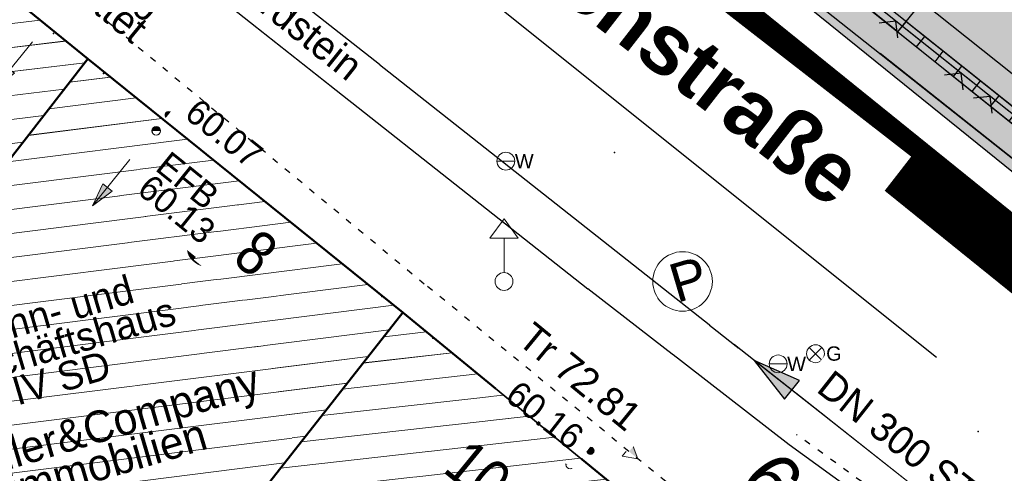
# Model space of a CAD drawing. Header units: millimetres. Extents: x 32365810 to 32368499, y 5620272 to 5622478.
# Tile 116 of 249: x 32366653.33 to 32366668.85, y 5620663.58 to 5620670.73. Entities that reach past the tile are written whole.
import ezdxf

# ---------------------------------------------------------------- set-up
doc = ezdxf.new("R2010")
doc.units = ezdxf.units.MM
for name, pattern in [('1000.100', [0]), ('1000.104', [0.225, 0.075, -0.15]), ('1000.110', [0]), ('1000.196', [0.225, 0.075, -0.15]), ('1000.210', [0]), ('1000.300', [0]), ('1600.1047', [0]), ('1600.2028', [0]), ('1600.2505', [0]), ('1600.25101', [0]), ('GELTUNGSBEREICH', [8.5, 7, -1.5])]:
    doc.linetypes.add(name, pattern=pattern)
doc.layers.get('0').update_dxf_attribs({"color": 1, "linetype": 'CONTINUOUS'})
for name, color, linetype in [('_K_Fahrbahnmarkierung', 251, 'CONTINUOUS'), ('_K_Gebäude', 251, 'CONTINUOUS'), ('_K_Höhen_ gemessen (NHN)', 251, 'CONTINUOUS'), ('_K_Lagebezeichnungen', 251, 'CONTINUOUS'), ('_K_Siedlungsflächen - Bauwerke u. Einrichtungen', 251, 'CONTINUOUS'), ('_K_Topographie_ örtl. Aufnahme', 251, 'CONTINUOUS'), ('GELTUNGSBEREICH_B', 7, 'CONTINUOUS'), ('UMGR_GELTUNGSBEREICH', 7, 'CONTINUOUS'), ('UMGR_STRASSENVERKEHRSFLÄCHE', 7, 'CONTINUOUS')]:
    doc.layers.add(name, color=color, linetype=linetype)
doc.layers.add('_K_Flurstücke_Grenzpunkte', color=251, linetype='CONTINUOUS', lineweight=50)
for name, color, linetype, transparency in [('Beschriftung Gebäude', 7, 'CONTINUOUS', 0.75), ('Beschriftung Kanalbestand (AMT 66)', 7, 'CONTINUOUS', 0.75), ('Beschriftung Topographie', 7, 'CONTINUOUS', 0.75), ('EFB-_ Dachhöhen Bestandsgebäude (NHN)', 7, 'CONTINUOUS', 0.75), ('Fahrbahnmarkierung', 7, 'CONTINUOUS', 0.75), ('Flurstücke_Grenzpunkte', 11, 'CONTINUOUS', 0.75), ('Gasleitung', 7, 'CONTINUOUS', 0.75), ('Gebäude', 31, 'CONTINUOUS', 0.75), ('Höhen_ gemessen (NHN)', 7, 'CONTINUOUS', 0.75), ('Lagebezeichnungen', 12, 'CONTINUOUS', 0.75), ('Leitungen Kanalbestand (AMT 66)', 7, 'CONTINUOUS', 0.75), ('Symbole Topographie', 7, 'CONTINUOUS', 0.75), ('Topgraphie_ weitere örtliche Aufnahme', 7, 'CONTINUOUS', 0.75), ('Topographie_ örtl. Aufnahme', 7, 'CONTINUOUS', 0.75), ('Wasserleitung', 7, 'CONTINUOUS', 0.75)]:
    doc.layers.add(name, color=color, linetype=linetype, transparency=transparency)
doc.layers.add('STRASSENVERKEHRSFLÄCHE_FA', color=7, linetype='CONTINUOUS', true_color=0xfff5bf)
doc.styles.add('Arial', font='arial.ttf')
doc.styles.add('Beschriftung schwarz_ Stift 0.25', font='GOTHIC.TTF')
doc.styles.add('Beschriftung Topographie_ blau', font='GOTHIC.TTF')
doc.styles.add('Dachhöhe NHN_ Bestand_ gemessen', font='GOTHIC.TTF')
doc.styles.add('Dachhöhe NHN_ Bestand_ gemessen_ schwarz', font='GOTHIC.TTF')
doc.styles.add('Hausnummern NRW', font='arial.ttf', dxfattribs={"width": 0.85})
doc.styles.add('Höhe NHN_ gemessen_ blau', font='GOTHIC.TTF')
doc.styles.add('Höhe NHN_ gemessen_ schwarz', font='GOTHIC.TTF')
doc.styles.add('Kanal Mischwasser_ Beschriftung allgemein_ dünn_ lila', font='GOTHIC.TTF')
doc.styles.add('Name - Bauwerken u. Einrichtungen - F 10', font='arialbd.ttf')

# ---------------------------------------------------------------- blocks, each defined once
blk = doc.blocks.new('*X1421')
at = {"color": 142, "linetype": '1000.100', "lineweight": 25, "true_color": 0x0087cd}
for p, q in [((32366167.345519, 5622028.279409), (32366167.474472, 5622028.440975)), ((32366167.637496, 5622028.045015), (32366167.76717, 5622028.207483)), ((32366167.929474, 5622027.810621), (32366168.059868, 5622027.973991)), ((32366168.221452, 5622027.576226), (32366168.352564, 5622027.740498)), ((32366168.51343, 5622027.341832), (32366168.645262, 5622027.507005)), ((32366168.805408, 5622027.107438), (32366168.937959, 5622027.273513)), ((32366169.097385, 5622026.873043), (32366169.230657, 5622027.040021)), ((32366169.389362, 5622026.638649), (32366169.523354, 5622026.806527)), ((32366169.68134, 5622026.404255), (32366169.816051, 5622026.573035)), ((32366169.973318, 5622026.16986), (32366170.108749, 5622026.339543)), ((32366170.265296, 5622025.935466), (32366170.401447, 5622026.10605)), ((32366170.557274, 5622025.701071), (32366170.694144, 5622025.872557)), ((32366170.849255, 5622025.466674), (32366170.987278, 5622025.638716)), ((32366171.141231, 5622025.23228), (32366171.279977, 5622025.405222)), ((32366171.433208, 5622024.997886), (32366171.572675, 5622025.171729)), ((32366171.725185, 5622024.763492), (32366171.865373, 5622024.938235)), ((32366172.017162, 5622024.529098), (32366172.158072, 5622024.704741)), ((32366172.309138, 5622024.294705), (32366172.450771, 5622024.471247)), ((32366172.601115, 5622024.060311), (32366172.74347, 5622024.237753)), ((32366172.893093, 5622023.825917), (32366173.036168, 5622024.00426)), ((32366173.185069, 5622023.591523), (32366173.328867, 5622023.770766)), ((32366173.477046, 5622023.357129), (32366173.621566, 5622023.537272)), ((32366173.769023, 5622023.122735), (32366173.914265, 5622023.303778)), ((32366174.060999, 5622022.888341), (32366174.206964, 5622023.070284)), ((32366174.352976, 5622022.653947), (32366174.499662, 5622022.836789)), ((32366174.644953, 5622022.419552), (32366174.792362, 5622022.603294)), ((32366174.936931, 5622022.185159), (32366175.085061, 5622022.3698)), ((32366175.228907, 5622021.950765), (32366175.37776, 5622022.136306)), ((32366175.520489, 5622021.716687), (32366175.698282, 5622021.880617))]:
    blk.add_line(p, q, dxfattribs=at)
blk = doc.blocks.new('Senkrechter Strich')
at = {"color": 0, "lineweight": -2}
blk.add_line((0, 0.5), (0, -0.5), dxfattribs=at)
blk = doc.blocks.new('S1000.97')
at = {"color": 0, "lineweight": -2}
for p, q in [((-0.5, 0.5), (0, 0)), ((0, 0), (0.5, 0.5))]:
    blk.add_line(p, q, dxfattribs=at)
blk = doc.blocks.new('S1000.360')
at = {"lineweight": -2}
blk.add_hatch(color=0, dxfattribs=at).paths.add_polyline_path([(0, 0.25), (0.05, 0.05), (-0.05, 0.05)], flags=0)
at = {"color": 0, "lineweight": -2}
for p, q in [((-0.05, 0.05), (0, 0.25)), ((0, 0.25), (0.05, 0.05)), ((0, 0.25), (0, -0.25)), ((0.05, 0.05), (-0.05, 0.05))]:
    blk.add_line(p, q, dxfattribs=at)
blk = doc.blocks.new('S1000.319')
at = {"color": 0, "lineweight": -2}
blk.add_circle((0, 0), 0.5, dxfattribs=at)
at = {"color": 0, "lineweight": -2, "insert": (-0.19717, -0.320478), "char_height": 0.65, "attachment_point": 7, "line_spacing_factor": 0.69, "style": 'Arial'}
blk.add_mtext('P', dxfattribs=at)
blk = doc.blocks.new('S1000.549', base_point=(-0.2, 0))
at = {"color": 0, "lineweight": -2}
blk.add_line((-0.45, 0), (0.05, 0), dxfattribs=at)
blk.add_circle((-0.2, 0), 0.25, dxfattribs=at)
at = {"color": 0, "lineweight": -2, "insert": (0.05246, -0.199999), "char_height": 0.4, "attachment_point": 7, "line_spacing_factor": 0.69, "style": 'Arial'}
blk.add_mtext('W', dxfattribs=at)
blk = doc.blocks.new('S1000.550', base_point=(-0.2, 0))
at = {"color": 0, "lineweight": -2}
for p, q in [((-0.376777, 0.176777), (-0.023224, -0.176777)), ((-0.376777, -0.176777), (-0.023224, 0.176777))]:
    blk.add_line(p, q, dxfattribs=at)
blk.add_circle((-0.2, 0), 0.25, dxfattribs=at)
at = {"color": 0, "lineweight": -2, "insert": (0.09684, -0.2), "char_height": 0.4, "attachment_point": 7, "line_spacing_factor": 0.69, "style": 'Arial'}
blk.add_mtext('G', dxfattribs=at)
blk = doc.blocks.new('S1000.460', base_point=(0, -0.375))
at = {"color": 0, "lineweight": -2}
for p, q in [((-0.2, 0.23), (0, 0.5)), ((0, 0.5), (0.2, 0.23)), ((0.2, 0.23), (-0.2, 0.23)), ((0, -0.25), (0, 0.23))]:
    blk.add_line(p, q, dxfattribs=at)
blk.add_circle((0, -0.375), 0.125, dxfattribs=at)
blk = doc.blocks.new('S1000.114', base_point=(0, 0.366025))
at = {"lineweight": -2}
blk.add_hatch(color=0, dxfattribs=at).paths.add_polyline_path([(-0.5, -0.5), (0, 0.366026), (0, -0.5)], flags=0)
at = {"color": 0, "lineweight": -2}
for p, q in [((0, 0.366026), (-0.5, -0.5)), ((0.5, -0.5), (0, 0.366026)), ((-0.5, -0.5), (0, -0.5)), ((0, -0.5), (0.5, -0.5))]:
    blk.add_line(p, q, dxfattribs=at)
blk = doc.blocks.new('S1000.15')
at = {"color": 0, "lineweight": -2}
for p, q in [((-0.5, 0.05), (-0.485, 0.1)), ((0.495, 0.05), (-0.5, 0.05)), ((-0.5, -0.05), (-0.5, 0)), ((-0.5, 0), (0.5, 0)), ((-0.485, 0.1), (0.49, 0.1)), ((-0.475, 0.15), (-0.455, 0.2)), ((0.475, 0.15), (-0.475, 0.15)), ((-0.455, 0.2), (0.455, 0.2)), ((-0.43, 0.25), (-0.4, 0.3)), ((0.43, 0.25), (-0.43, 0.25)), ((-0.4, 0.3), (0.395, 0.3)), ((-0.355, 0.35), (-0.295, 0.4)), ((0.36, 0.35), (-0.355, 0.35)), ((-0.295, 0.4), (0.3, 0.4)), ((0.22, 0.45), (-0.215, 0.45)), ((0.3, 0.4), (0.22, 0.45)), ((0.395, 0.3), (0.36, 0.35)), ((0.455, 0.2), (0.43, 0.25)), ((0.49, 0.1), (0.475, 0.15)), ((0.5, 0), (0.495, 0.05)), ((0.495, -0.05), (-0.5, -0.05)), ((-0.475, -0.15), (-0.49, -0.1)), ((-0.49, -0.1), (0.485, -0.1)), ((0.475, -0.15), (-0.475, -0.15)), ((-0.43, -0.25), (-0.455, -0.2)), ((-0.455, -0.2), (0.46, -0.2)), ((0.425, -0.25), (-0.43, -0.25)), ((-0.355, -0.35), (-0.4, -0.3)), ((-0.4, -0.3), (0.395, -0.3)), ((0.345, -0.35), (-0.355, -0.35)), ((-0.205, -0.45), (-0.29, -0.4)), ((-0.29, -0.4), (0.285, -0.4)), ((0.2, -0.45), (-0.205, -0.45)), ((0.285, -0.4), (0.345, -0.35)), ((0.395, -0.3), (0.425, -0.25)), ((0.46, -0.2), (0.475, -0.15)), ((0.485, -0.1), (0.495, -0.05))]:
    blk.add_line(p, q, dxfattribs=at)
blk.add_circle((0, 0), 0.5, dxfattribs=at)
blk = doc.blocks.new('S1000.400')
at = {"lineweight": -2}
blk.add_hatch(color=0, dxfattribs=at).paths.add_polyline_path([(-0.49, 0), (0.49, 0), (0.479292, -0.101877), (0.447637, -0.199301), (0.396418, -0.288015), (0.327874, -0.364141), (0.245, -0.424352), (0.151418, -0.466018), (0.051219, -0.487316), (-0.051219, -0.487316), (-0.151418, -0.466018), (-0.245, -0.424352), (-0.327874, -0.364141), (-0.396418, -0.288015), (-0.447637, -0.199301), (-0.479292, -0.101877)], flags=0)
at = {"color": 0, "lineweight": -2}
blk.add_circle((0, 0), 0.5, dxfattribs=at)
for start, end in [(0, 180), (180, 0)]:
    blk.add_arc((0, 0), 0.49, start, end, dxfattribs=at)
blk = doc.blocks.new('O852')
at = {"layer": 'Flurstücke_Grenzpunkte', "color": 7, "linetype": '1600.2028', "lineweight": 35}
for p, q in [((32366154.579, 5622027.855), (32366147.17, 5622018.316)), ((32366159.543, 5622023.858), (32366154.579, 5622027.855)), ((32366152.115, 5622014.411), (32366159.543, 5622023.858))]:
    blk.add_line(p, q, dxfattribs=at)
blk = doc.blocks.new('O1205')
at = {"layer": 'Flurstücke_Grenzpunkte', "color": 7, "linetype": '1600.2028', "lineweight": 35}
for p in [(32366152.115, 5622014.411), (32366164.874, 5622019.49)]:
    blk.add_line(p, (32366159.543, 5622023.858), dxfattribs=at)
blk = doc.blocks.new('O1462')
at = {"layer": 'Flurstücke_Grenzpunkte', "color": 7, "linetype": '1600.2028', "lineweight": 35}
for p, q in [((32366148.665, 5622032.663), (32366154.579, 5622027.855)), ((32366159.543, 5622023.858), (32366154.579, 5622027.855)), ((32366164.874, 5622019.49), (32366159.543, 5622023.858))]:
    blk.add_line(p, q, dxfattribs=at)
blk = doc.blocks.new('O1881')
at = {"layer": 'Flurstücke_Grenzpunkte', "color": 7, "linetype": '1600.2028', "lineweight": 35}
for p, q in [((32366148.665, 5622032.663), (32366154.579, 5622027.855)), ((32366154.579, 5622027.855), (32366147.17, 5622018.316))]:
    blk.add_line(p, q, dxfattribs=at)
blk = doc.blocks.new('O2348')
at = {"layer": 'Gebäude', "color": 7, "linetype": '1600.2505', "lineweight": 18}
for p, q in [((32366148.665, 5622032.663), (32366141.122, 5622023.061)), ((32366154.579, 5622027.855), (32366148.665, 5622032.663)), ((32366147.17, 5622018.316), (32366154.579, 5622027.855)), ((32366141.122, 5622023.061), (32366147.17, 5622018.316))]:
    blk.add_line(p, q, dxfattribs=at)
at = {"layer": 'Lagebezeichnungen', "color": 7, "lineweight": 18, "insert": (32366150.905495, 5622029.407721), "char_height": 0.7, "attachment_point": 8, "rotation": 320.8920308, "line_spacing_factor": 0.69, "style": 'Hausnummern NRW', "bg_fill": 2}
blk.add_mtext('6', dxfattribs=at)
blk = doc.blocks.new('O2566')
at = {"layer": 'Gebäude', "color": 7, "linetype": '1600.2505', "lineweight": 18}
for p, q in [((32366159.543, 5622023.858), (32366152.115, 5622014.411)), ((32366164.874, 5622019.49), (32366159.543, 5622023.858)), ((32366164.874, 5622019.49), (32366157.385, 5622010.089)), ((32366157.385, 5622010.089), (32366152.115, 5622014.411))]:
    blk.add_line(p, q, dxfattribs=at)
at = {"layer": 'Lagebezeichnungen', "color": 7, "lineweight": 18, "insert": (32366160.503787, 5622021.063109), "char_height": 0.7, "attachment_point": 8, "rotation": 320.6859819, "line_spacing_factor": 0.69, "style": 'Hausnummern NRW', "bg_fill": 2}
blk.add_mtext('10', dxfattribs=at)
blk = doc.blocks.new('O3043')
at = {"layer": 'Gebäude', "color": 7, "linetype": '1600.2505', "lineweight": 18}
for p, q in [((32366147.17, 5622018.316), (32366154.579, 5622027.855)), ((32366159.543, 5622023.858), (32366154.579, 5622027.855)), ((32366159.543, 5622023.858), (32366152.115, 5622014.411)), ((32366147.17, 5622018.316), (32366152.115, 5622014.411))]:
    blk.add_line(p, q, dxfattribs=at)
at = {"layer": 'Lagebezeichnungen', "color": 7, "lineweight": 18, "insert": (32366157.008022, 5622024.517542), "char_height": 0.7, "attachment_point": 8, "rotation": 321.1340182, "line_spacing_factor": 0.69, "style": 'Hausnummern NRW', "bg_fill": 2}
blk.add_mtext('8', dxfattribs=at)
blk = doc.blocks.new('*X1018')
at = {"color": 142, "linetype": '1000.100', "lineweight": 25, "true_color": 0x0087cd}
for p, q in [((32366167.345519, 5622028.279409), (32366167.474472, 5622028.440975)), ((32366167.637496, 5622028.045015), (32366167.76717, 5622028.207483)), ((32366167.929474, 5622027.810621), (32366168.059868, 5622027.973991)), ((32366168.221452, 5622027.576226), (32366168.352564, 5622027.740498)), ((32366168.51343, 5622027.341832), (32366168.645262, 5622027.507005)), ((32366168.805408, 5622027.107438), (32366168.937959, 5622027.273513))]:
    blk.add_line(p, q, dxfattribs=at)
blk = doc.blocks.new('*X1142')
at = {"color": 253, "linetype": '1600.1047', "lineweight": 18, "true_color": 0xb2b2b2}
for p, q in [((32366148.970682, 5622032.414485), (32366148.417595, 5622032.348062)), ((32366149.375464, 5622032.085403), (32366148.089984, 5622031.931023)), ((32366149.780246, 5622031.75632), (32366147.762372, 5622031.513984)), ((32366150.185028, 5622031.427238), (32366147.434761, 5622031.096944)), ((32366150.58981, 5622031.098156), (32366147.107149, 5622030.679905)), ((32366150.994592, 5622030.769074), (32366146.779537, 5622030.262866)), ((32366151.399374, 5622030.439992), (32366146.451926, 5622029.845827)), ((32366151.804156, 5622030.110909), (32366146.124314, 5622029.428788)), ((32366152.208938, 5622029.781827), (32366145.796703, 5622029.011749)), ((32366152.613721, 5622029.452745), (32366145.469091, 5622028.594709)), ((32366153.018503, 5622029.123663), (32366145.14148, 5622028.17767)), ((32366153.423285, 5622028.79458), (32366144.813868, 5622027.760631)), ((32366153.828067, 5622028.465498), (32366144.486256, 5622027.343592)), ((32366154.232849, 5622028.136416), (32366144.158645, 5622026.926553)), ((32366154.532137, 5622027.794664), (32366143.831033, 5622026.509513)), ((32366154.2086, 5622027.378115), (32366143.503422, 5622026.092474)), ((32366153.885063, 5622026.961565), (32366143.17581, 5622025.675435)), ((32366153.561527, 5622026.545015), (32366142.848198, 5622025.258396)), ((32366153.23799, 5622026.128465), (32366142.520587, 5622024.841357)), ((32366152.914453, 5622025.711915), (32366142.192975, 5622024.424318)), ((32366152.590916, 5622025.295366), (32366141.865364, 5622024.007278)), ((32366152.267379, 5622024.878816), (32366141.537752, 5622023.590239)), ((32366151.943843, 5622024.462266), (32366141.21014, 5622023.1732)), ((32366151.620306, 5622024.045716), (32366141.427178, 5622022.821571)), ((32366151.296769, 5622023.629166), (32366141.84468, 5622022.494016)), ((32366150.973232, 5622023.212617), (32366142.262183, 5622022.166461)), ((32366150.649695, 5622022.796067), (32366142.679686, 5622021.838907)), ((32366150.326159, 5622022.379517), (32366143.097188, 5622021.511352)), ((32366150.002622, 5622021.962967), (32366143.514691, 5622021.183798)), ((32366149.679085, 5622021.546417), (32366143.932194, 5622020.856243)), ((32366149.355548, 5622021.129867), (32366144.349696, 5622020.528689)), ((32366149.032011, 5622020.713318), (32366144.767199, 5622020.201134)), ((32366148.708475, 5622020.296768), (32366145.184701, 5622019.87358)), ((32366148.384938, 5622019.880218), (32366145.602204, 5622019.546025)), ((32366148.061401, 5622019.463668), (32366146.019707, 5622019.218471)), ((32366147.737864, 5622019.047118), (32366146.437209, 5622018.890916)), ((32366147.414327, 5622018.630569), (32366146.854712, 5622018.563361))]:
    blk.add_line(p, q, dxfattribs=at)
blk = doc.blocks.new('*X1203')
at = {"color": 253, "linetype": '1600.1047', "lineweight": 18, "true_color": 0xb2b2b2}
for p, q in [((32366159.914699, 5622023.553445), (32366159.243818, 5622023.477498)), ((32366160.319385, 5622023.221862), (32366158.918086, 5622023.063228)), ((32366160.724071, 5622022.89028), (32366158.592353, 5622022.648959)), ((32366161.128757, 5622022.558697), (32366158.266621, 5622022.234689)), ((32366161.533442, 5622022.227114), (32366157.940888, 5622021.820419)), ((32366161.938128, 5622021.895531), (32366157.615155, 5622021.406149)), ((32366162.342814, 5622021.563948), (32366157.289423, 5622020.99188)), ((32366162.7475, 5622021.232366), (32366156.96369, 5622020.57761)), ((32366163.152186, 5622020.900783), (32366156.637958, 5622020.16334)), ((32366163.556872, 5622020.5692), (32366156.312225, 5622019.74907)), ((32366163.961558, 5622020.237617), (32366155.986492, 5622019.334801)), ((32366164.366244, 5622019.906035), (32366155.66076, 5622018.920531)), ((32366164.770929, 5622019.574452), (32366155.335027, 5622018.506261)), ((32366164.627721, 5622019.180845), (32366155.009295, 5622018.091991)), ((32366164.297283, 5622018.766042), (32366154.683562, 5622017.677721)), ((32366163.966844, 5622018.35124), (32366154.35783, 5622017.263452)), ((32366163.636405, 5622017.936437), (32366154.032097, 5622016.849182)), ((32366163.305966, 5622017.521634), (32366153.706364, 5622016.434912)), ((32366162.975527, 5622017.106832), (32366153.380632, 5622016.020642)), ((32366162.645088, 5622016.692029), (32366153.054899, 5622015.606373)), ((32366162.314649, 5622016.277227), (32366152.729167, 5622015.192103)), ((32366161.98421, 5622015.862424), (32366152.403434, 5622014.777833)), ((32366161.653771, 5622015.447622), (32366152.161302, 5622014.373027)), ((32366161.323332, 5622015.032819), (32366152.56566, 5622014.041407)), ((32366160.992893, 5622014.618017), (32366152.970018, 5622013.709788)), ((32366160.662454, 5622014.203214), (32366153.374377, 5622013.378168)), ((32366160.332015, 5622013.788412), (32366153.778735, 5622013.046548)), ((32366160.001577, 5622013.373609), (32366154.183093, 5622012.714928)), ((32366159.671138, 5622012.958806), (32366154.587452, 5622012.383308)), ((32366159.340699, 5622012.544004), (32366154.99181, 5622012.051688)), ((32366159.01026, 5622012.129201), (32366155.396168, 5622011.720068)), ((32366158.679821, 5622011.714399), (32366155.800527, 5622011.388448)), ((32366158.349382, 5622011.299596), (32366156.204885, 5622011.056829)), ((32366158.018943, 5622010.884794), (32366156.609243, 5622010.725209)), ((32366157.688504, 5622010.469991), (32366157.013602, 5622010.393589))]:
    blk.add_line(p, q, dxfattribs=at)
blk = doc.blocks.new('*X1346')
at = {"color": 253, "linetype": '1600.1047', "lineweight": 18, "true_color": 0xb2b2b2}
for p, q in [((32366154.934563, 5622027.568702), (32366154.294111, 5622027.488209)), ((32366155.340578, 5622027.24178), (32366153.968799, 5622027.069374)), ((32366155.746592, 5622026.914858), (32366153.643487, 5622026.650539)), ((32366156.152607, 5622026.587936), (32366153.318175, 5622026.231703)), ((32366156.558622, 5622026.261014), (32366152.992863, 5622025.812868)), ((32366156.964636, 5622025.934092), (32366152.667551, 5622025.394032)), ((32366157.370651, 5622025.60717), (32366152.342239, 5622024.975197)), ((32366157.776666, 5622025.280248), (32366152.016927, 5622024.556362)), ((32366158.18268, 5622024.953326), (32366151.691615, 5622024.137526)), ((32366158.588695, 5622024.626404), (32366151.366303, 5622023.718691)), ((32366158.99471, 5622024.299482), (32366151.040991, 5622023.299855)), ((32366159.400724, 5622023.97256), (32366150.715679, 5622022.88102)), ((32366159.328793, 5622023.58557), (32366150.390367, 5622022.462184)), ((32366158.999031, 5622023.166175), (32366150.065055, 5622022.043349)), ((32366158.669268, 5622022.74678), (32366149.739743, 5622021.624514)), ((32366158.339506, 5622022.327385), (32366149.414431, 5622021.205678)), ((32366158.009744, 5622021.907991), (32366149.089119, 5622020.786843)), ((32366157.679982, 5622021.488596), (32366148.763807, 5622020.368007)), ((32366157.350219, 5622021.069201), (32366148.438495, 5622019.949172)), ((32366157.020457, 5622020.649806), (32366148.113183, 5622019.530337)), ((32366156.690695, 5622020.230412), (32366147.787871, 5622019.111501)), ((32366156.360933, 5622019.811017), (32366147.462559, 5622018.692666)), ((32366156.03117, 5622019.391622), (32366147.211572, 5622018.283171)), ((32366155.701408, 5622018.972228), (32366147.624466, 5622017.957114)), ((32366155.371646, 5622018.552833), (32366148.037361, 5622017.631057)), ((32366155.041884, 5622018.133438), (32366148.450255, 5622017.305)), ((32366154.712121, 5622017.714043), (32366148.86315, 5622016.978942)), ((32366154.382359, 5622017.294649), (32366149.276045, 5622016.652885)), ((32366154.052597, 5622016.875254), (32366149.688939, 5622016.326828)), ((32366153.722835, 5622016.455859), (32366150.101834, 5622016.00077)), ((32366153.393072, 5622016.036465), (32366150.514728, 5622015.674713)), ((32366153.06331, 5622015.61707), (32366150.927623, 5622015.348656)), ((32366152.733548, 5622015.197675), (32366151.340517, 5622015.022598)), ((32366152.403786, 5622014.77828), (32366151.753412, 5622014.696541))]:
    blk.add_line(p, q, dxfattribs=at)
blk = doc.blocks.new('S1000.370')
at = {"lineweight": -2}
blk.add_hatch(color=0, dxfattribs=at).paths.add_polyline_path([(0.065, 0), (-0.06, 0), (0, 0.25)], flags=0)
at = {"color": 0, "lineweight": -2}
for p, q in [((0, 0.25), (-0.06, 0)), ((0, -0.25), (0, 0.25)), ((0.065, 0), (0, 0.25)), ((-0.06, 0), (0.065, 0))]:
    blk.add_line(p, q, dxfattribs=at)

msp = doc.modelspace()

# ---------------------------------------------------------------- hatches: boundary and pattern name
at = {"layer": 'STRASSENVERKEHRSFLÄCHE_FA', "true_color": 0xffd24a}
h = msp.add_hatch(color=41, dxfattribs=at)
h.paths.add_polyline_path([(32366700.812, 5620642.637), (32366709.343, 5620645.3), (32366744.935, 5620656.407), (32366800.844, 5620673.855), (32366814.238, 5620678.035), (32366812.525, 5620684.489), (32366790.959, 5620765.764), (32366786.667, 5620779.054), (32366782.414, 5620794.243), (32366771.602, 5620788.163), (32366758.559, 5620780.941), (32366707.208, 5620751.956), (32366691.608, 5620737.561), (32366678.051, 5620726.047), (32366655.3, 5620707.965), (32366642.99, 5620700.236), (32366635.313, 5620695.501)], flags=0)
edge = h.paths.add_edge_path(flags=0)
edge.add_line((32366743.171, 5620661.733), (32366743.725, 5620660.059))
edge.add_line((32366743.725, 5620660.059), (32366743.458, 5620659.979))
edge.add_line((32366743.458, 5620659.979), (32366724.425, 5620654.23))
edge.add_line((32366724.425, 5620654.23), (32366712.306, 5620650.509))
edge.add_line((32366712.306, 5620650.509), (32366710.876, 5620650.047))
edge.add_line((32366710.876, 5620650.047), (32366706.05, 5620648.579))
edge.add_arc((32366704.003, 5620654.956), 6.698, 283.318, 287.7972, ccw=False)
edge.add_line((32366705.546, 5620648.438), (32366698.424, 5620654.325))
edge.add_line((32366698.424, 5620654.325), (32366697.04, 5620655.473))
edge.add_line((32366697.04, 5620655.473), (32366693.205, 5620658.654))
edge.add_line((32366693.205, 5620658.654), (32366688.766, 5620662.336))
edge.add_line((32366688.766, 5620662.336), (32366681.071, 5620668.621))
edge.add_line((32366681.071, 5620668.621), (32366678.012, 5620671.146))
edge.add_line((32366678.012, 5620671.146), (32366674.951, 5620673.67))
edge.add_line((32366674.951, 5620673.67), (32366671.86, 5620676.22))
edge.add_line((32366671.86, 5620676.22), (32366667.729, 5620679.629))
edge.add_line((32366667.729, 5620679.629), (32366654.864, 5620689.785))
edge.add_line((32366654.864, 5620689.785), (32366649.894, 5620695.982))
edge.add_line((32366649.894, 5620695.982), (32366658.967, 5620703.306))
edge.add_line((32366658.967, 5620703.306), (32366659.344, 5620702.84))
edge.add_line((32366659.344, 5620702.84), (32366668.389, 5620710.034))
edge.add_line((32366668.389, 5620710.034), (32366674.395, 5620714.748))
edge.add_line((32366674.395, 5620714.748), (32366678.887, 5620718.272))
edge.add_line((32366678.887, 5620718.272), (32366679.916, 5620719.08))
edge.add_line((32366679.916, 5620719.08), (32366682.406, 5620721.072))
edge.add_line((32366682.406, 5620721.072), (32366687.066, 5620724.769))
edge.add_line((32366687.066, 5620724.769), (32366692.104, 5620728.954))
edge.add_line((32366692.104, 5620728.954), (32366695.975, 5620732.09))
edge.add_line((32366695.975, 5620732.09), (32366701.909, 5620736.897))
edge.add_line((32366701.909, 5620736.897), (32366705.598, 5620739.886))
edge.add_line((32366705.598, 5620739.886), (32366707.114, 5620741.114))
edge.add_line((32366707.114, 5620741.114), (32366709.678, 5620743.191))
edge.add_line((32366709.678, 5620743.191), (32366711.231, 5620744.449))
edge.add_line((32366711.231, 5620744.449), (32366709.901, 5620746.78))
edge.add_line((32366709.901, 5620746.78), (32366714.041, 5620748.991))
edge.add_line((32366714.041, 5620748.991), (32366720.118, 5620752.237))
edge.add_line((32366720.118, 5620752.237), (32366735.266, 5620760.328))
edge.add_line((32366735.266, 5620760.328), (32366742.576, 5620764.232))
edge.add_line((32366742.576, 5620764.232), (32366745.667, 5620765.883))
edge.add_line((32366745.667, 5620765.883), (32366748.389, 5620767.337))
edge.add_line((32366748.389, 5620767.337), (32366756.702, 5620771.881))
edge.add_line((32366756.702, 5620771.881), (32366764.579, 5620776.187))
edge.add_line((32366764.579, 5620776.187), (32366766.33, 5620772.553))
edge.add_line((32366766.33, 5620772.553), (32366774.371, 5620775.593))
edge.add_line((32366774.371, 5620775.593), (32366779.279, 5620762.41))
edge.add_line((32366779.279, 5620762.41), (32366782.33, 5620749.774))
edge.add_line((32366782.33, 5620749.774), (32366791.82, 5620710.458))
edge.add_line((32366791.82, 5620710.458), (32366791.885, 5620710.186))
edge.add_line((32366791.885, 5620710.186), (32366793.466, 5620703.78))
edge.add_line((32366793.466, 5620703.78), (32366795.233, 5620696.617))
edge.add_line((32366795.233, 5620696.617), (32366799.353, 5620680.172))
edge.add_line((32366799.353, 5620680.172), (32366785.793, 5620675.727))
edge.add_line((32366785.793, 5620675.727), (32366779.86, 5620673.837))
edge.add_line((32366779.86, 5620673.837), (32366773.881, 5620671.894))
edge.add_line((32366773.881, 5620671.894), (32366767.913, 5620669.955))
edge.add_line((32366767.913, 5620669.955), (32366743.171, 5620661.733))

# ---------------------------------------------------------------- linework, layer by layer
at = {"layer": '_K_Fahrbahnmarkierung'}
for p in [(32366662.704, 5620668.635), (32366668.434, 5620664.239)]:
    msp.add_point(p, dxfattribs=at)
at = {"layer": '_K_Flurstücke_Grenzpunkte', "linetype": '1600.2028'}
for points in [[(32366640.947, 5620665.315), (32366648.49, 5620674.917), (32366654.404, 5620670.109), (32366646.995, 5620660.57), (32366644.543, 5620657.413), (32366638.524, 5620662.23)], [(32366649.445, 5620653.491), (32366654.746, 5620649.251), (32366657.21, 5620652.343), (32366664.699, 5620661.744), (32366659.368, 5620666.112), (32366651.94, 5620656.665)]]:
    msp.add_lwpolyline(points, close=True, dxfattribs=at)
at = {"layer": '_K_Gebäude', "linetype": '1600.1047', "lineweight": 18}
for p, q in [((32366653.653, 5620670.719), (32366644.312, 5620669.597)), ((32366654.058, 5620670.39), (32366643.984, 5620669.18)), ((32366654.358, 5620670.048), (32366643.656, 5620668.763)), ((32366654.76, 5620669.822), (32366654.12, 5620669.742)), ((32366654.034, 5620669.632), (32366643.329, 5620668.346)), ((32366655.166, 5620669.495), (32366653.794, 5620669.323)), ((32366653.71, 5620669.215), (32366643.001, 5620667.929)), ((32366655.572, 5620669.169), (32366653.469, 5620668.904)), ((32366655.978, 5620668.842), (32366653.144, 5620668.485)), ((32366653.387, 5620668.799), (32366642.674, 5620667.512)), ((32366656.384, 5620668.515), (32366652.818, 5620668.067)), ((32366656.79, 5620668.188), (32366652.493, 5620667.648)), ((32366657.196, 5620667.861), (32366652.168, 5620667.229)), ((32366657.602, 5620667.534), (32366651.842, 5620666.81)), ((32366658.008, 5620667.207), (32366651.517, 5620666.391)), ((32366658.414, 5620666.88), (32366651.192, 5620665.972)), ((32366658.82, 5620666.553), (32366650.866, 5620665.554)), ((32366659.226, 5620666.226), (32366650.541, 5620665.135)), ((32366659.154, 5620665.839), (32366650.216, 5620664.716)), ((32366659.74, 5620665.807), (32366659.069, 5620665.731)), ((32366658.824, 5620665.42), (32366649.89, 5620664.297)), ((32366660.145, 5620665.476), (32366658.744, 5620665.317)), ((32366660.549, 5620665.144), (32366658.418, 5620664.903)), ((32366658.495, 5620665), (32366649.565, 5620663.878)), ((32366660.954, 5620664.812), (32366658.092, 5620664.488)), ((32366658.165, 5620664.581), (32366649.24, 5620663.459)), ((32366661.359, 5620664.481), (32366657.766, 5620664.074)), ((32366657.835, 5620664.162), (32366648.915, 5620663.041)), ((32366661.764, 5620664.149), (32366657.441, 5620663.66)), ((32366657.505, 5620663.742), (32366648.589, 5620662.622)), ((32366662.168, 5620663.818), (32366657.115, 5620663.246))]:
    msp.add_line(p, q, dxfattribs=at)
at = {"layer": '_K_Gebäude', "linetype": '1600.2505', "lineweight": -2}
msp.add_lwpolyline([(32366640.947, 5620665.315), (32366646.995, 5620660.57), (32366654.404, 5620670.109), (32366648.49, 5620674.917)], close=True, dxfattribs=at)
at = {"layer": '_K_Siedlungsflächen - Bauwerke u. Einrichtungen', "linetype": '1600.25101'}
msp.add_lwpolyline([(32366667.17, 5620670.534), (32366650.237, 5620684.134), (32366652.515, 5620686.96), (32366669.533, 5620673.399)], dxfattribs=at)
at = {"layer": '_K_Topographie_ örtl. Aufnahme', "linetype": '1000.100'}
for p, q in [((32366667.558, 5620671.004), (32366675.76, 5620664.455)), ((32366675.182, 5620663.617), (32366666.888, 5620670.192))]:
    msp.add_line(p, q, dxfattribs=at)
at = {"layer": '_K_Topographie_ örtl. Aufnahme', "linetype": '1000.110'}
msp.add_line((32366675.032, 5620664.401), (32366667.242, 5620670.621), dxfattribs=at)
at = {"layer": '_K_Topographie_ örtl. Aufnahme', "linetype": '1000.100'}
for points in [[(32366667.17, 5620670.534), (32366675.346, 5620663.971), (32366675.523, 5620664.135), (32366667.301, 5620670.693)], [(32366665.455, 5620664.027), (32366669.52, 5620661.09), (32366673.734, 5620658.253), (32366681.352, 5620653.352), (32366685.762, 5620650.441), (32366686.383, 5620650.002)]]:
    msp.add_lwpolyline(points, dxfattribs=at)
at = {"layer": '_K_Topographie_ örtl. Aufnahme', "linetype": '1000.104'}
msp.add_lwpolyline([(32366686.499, 5620650.165), (32366685.875, 5620650.606), (32366681.461, 5620653.52), (32366673.844, 5620658.42), (32366669.634, 5620661.254), (32366665.572, 5620664.189)], dxfattribs=at)
at = {"layer": 'Fahrbahnmarkierung', "color": 7, "true_color": 0xffffff}
for p in [(32366662.704, 5620668.635, 60.013), (32366662.704, 5620668.635, 60.013), (32366668.434, 5620664.239, 60.051)]:
    msp.add_point(p, dxfattribs=at)
at = {"layer": 'Topographie_ örtl. Aufnahme', "color": 7, "true_color": 0xffffff}
for p in [(32366653.865, 5620670.508, 59.985), (32366654.652, 5620669.879, 60.054), (32366659.04, 5620666.365, 60.12), (32366659.842, 5620665.706, 60.143)]:
    msp.add_point(p, dxfattribs=at)
at = {"layer": 'UMGR_STRASSENVERKEHRSFLÄCHE'}
msp.add_lwpolyline([(32366700.812, 5620642.637), (32366709.343, 5620645.3), (32366744.935, 5620656.407), (32366800.844, 5620673.855), (32366814.238, 5620678.035), (32366812.525, 5620684.489), (32366790.959, 5620765.764), (32366786.667, 5620779.054), (32366782.414, 5620794.243), (32366771.602, 5620788.163), (32366758.559, 5620780.941), (32366707.208, 5620751.956), (32366691.608, 5620737.561), (32366678.051, 5620726.047), (32366655.3, 5620707.965), (32366642.99, 5620700.236), (32366635.313, 5620695.501), (32366700.812, 5620642.637)], close=True, dxfattribs=at)

# ---------------------------------------------------------------- block references
at = {"layer": '_K_Siedlungsflächen - Bauwerke u. Einrichtungen', "xscale": 0.55, "yscale": 0.55, "zscale": 0.55, "rotation": 141.229483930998}
msp.add_blockref('Senkrechter Strich', (32366667.358, 5620670.768), dxfattribs=at)
at = {"layer": '_K_Topographie_ örtl. Aufnahme'}
msp.add_blockref('*X1421', (499.825, -1357.746), dxfattribs=at)
at = {"layer": '_K_Topographie_ örtl. Aufnahme', "xscale": 0.3750000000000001, "yscale": 0.3750000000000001, "zscale": 0.3750000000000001, "rotation": 141.394418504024}
msp.add_blockref('S1000.97', (32366668.167, 5620669.882), dxfattribs=at)
at = {"layer": 'EFB-_ Dachhöhen Bestandsgebäude (NHN)', "color": 7, "lineweight": 9, "xscale": 0.1375, "yscale": 0.1375, "zscale": 0.1375, "rotation": 180.000420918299}
msp.add_blockref('S1000.400', (32366655.484, 5620668.974, 60.131), dxfattribs=at)
at = {"layer": 'EFB-_ Dachhöhen Bestandsgebäude (NHN)', "color": 7, "lineweight": 18, "xscale": 0.25, "yscale": 0.25, "zscale": 0.25, "rotation": 230.670163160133}
msp.add_blockref('S1000.114', (32366663.071, 5620663.809, 72.81), dxfattribs=at)
at = {"layer": 'Gasleitung', "color": 7, "lineweight": 18, "xscale": 0.5625, "yscale": 0.5625, "zscale": 0.5625}
msp.add_blockref('S1000.550', (32366665.872, 5620665.463, 60.033), dxfattribs=at)
at = {"layer": 'Höhen_ gemessen (NHN)', "color": 7, "lineweight": 18, "xscale": 0.1125, "yscale": 0.1125, "zscale": 0.1125}
for p in [(32366655.679, 5620669.224, 60.071), (32366662.325, 5620663.934, 60.164)]:
    msp.add_blockref('S1000.15', p, dxfattribs=at)
at = {"layer": 'Symbole Topographie', "color": 7, "lineweight": 18}
for name, p, xscale, yscale, zscale, rotation in [('S1000.360', (32366653.236, 5620670.013), 1.875, 1.875, 1.875, 140.879167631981), ('S1000.360', (32366654.774, 5620668.156), 1.875, 1.875, 1.875, 141.142990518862), ('S1000.319', (32366663.777, 5620666.602), 0.9374999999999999, 0.9374999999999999, 0.9374999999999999, 16.512226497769)]:
    msp.add_blockref(name, p, dxfattribs=dict(at, xscale=xscale, yscale=yscale, zscale=zscale, rotation=rotation))
at = {"layer": 'Symbole Topographie', "color": 7, "lineweight": 18, "xscale": 1.125, "yscale": 1.125, "zscale": 1.125}
msp.add_blockref('S1000.460', (32366660.963, 5620666.602, 60.096), dxfattribs=at)
at = {"layer": 'Wasserleitung', "color": 7, "lineweight": 18, "xscale": 0.5625, "yscale": 0.5625, "zscale": 0.5625}
for p in [(32366660.992, 5620668.498, 59.976), (32366665.283, 5620665.303, 60.029)]:
    msp.add_blockref('S1000.549', p, dxfattribs=at)

# ---------------------------------------------------------------- next in the draw order: texts
at = {"layer": '_K_Lagebezeichnungen', "lineweight": 18, "char_height": 1, "attachment_point": 8, "line_spacing_factor": 0.69, "style": 'Hausnummern NRW', "bg_fill": 2}
for s, insert, rotation in [('8', (32366656.081, 5620666.907), 321.134), ('10', (32366660.823, 5620662.65), 320.686)]:
    msp.add_mtext(s, dxfattribs=dict(at, insert=insert, rotation=rotation))

# ---------------------------------------------------------------- next in the draw order: linework, layer by layer
at = {"layer": '_K_Flurstücke_Grenzpunkte', "linetype": '1600.2028'}
msp.add_lwpolyline([(32366648.49, 5620674.917), (32366654.404, 5620670.109), (32366659.368, 5620666.112), (32366664.699, 5620661.744), (32366671.02, 5620656.739), (32366677.371, 5620651.811), (32366691.983, 5620639.989)], dxfattribs=at)
msp.add_lwpolyline([(32366644.543, 5620657.413), (32366649.445, 5620653.491), (32366651.94, 5620656.665), (32366659.368, 5620666.112), (32366654.404, 5620670.109), (32366646.995, 5620660.57)], close=True, dxfattribs=at)
at = {"layer": '_K_Gebäude', "linetype": '1600.2505', "lineweight": -2}
for points in [[(32366646.995, 5620660.57), (32366651.94, 5620656.665), (32366659.368, 5620666.112), (32366654.404, 5620670.109)], [(32366659.368, 5620666.112), (32366664.699, 5620661.744), (32366657.21, 5620652.343), (32366651.94, 5620656.665)]]:
    msp.add_lwpolyline(points, close=True, dxfattribs=at)
at = {"layer": 'GELTUNGSBEREICH_B', "linetype": 'GELTUNGSBEREICH', "ltscale": 0.5, "const_width": 1, "flags": 128}
msp.add_lwpolyline([(32366700.6, 5620641.524), (32366709.641, 5620644.345), (32366745.233, 5620655.452), (32366801.142, 5620672.901), (32366815.45, 5620677.366), (32366813.492, 5620684.746), (32366791.918, 5620766.046), (32366787.625, 5620779.343), (32366783.034, 5620795.739), (32366771.115, 5620789.036), (32366758.071, 5620781.813), (32366706.615, 5620752.77), (32366690.945, 5620738.31), (32366677.416, 5620726.82), (32366654.721, 5620708.782), (32366642.462, 5620701.085), (32366633.585, 5620695.611)], close=True, dxfattribs=at)
at = {"layer": 'UMGR_GELTUNGSBEREICH'}
msp.add_lwpolyline([(32366700.812, 5620642.637), (32366709.343, 5620645.3), (32366744.935, 5620656.407), (32366800.844, 5620673.855), (32366814.238, 5620678.035), (32366812.525, 5620684.489), (32366790.959, 5620765.764), (32366786.667, 5620779.054), (32366782.414, 5620794.243), (32366771.602, 5620788.163), (32366758.559, 5620780.941), (32366707.208, 5620751.956), (32366691.608, 5620737.561), (32366678.051, 5620726.047), (32366655.3, 5620707.965), (32366642.99, 5620700.236), (32366635.313, 5620695.501)], close=True, dxfattribs=at)

# ---------------------------------------------------------------- next in the draw order: block references
at = {"layer": 'EFB-_ Dachhöhen Bestandsgebäude (NHN)', "color": 7, "lineweight": 9, "xscale": 0.1375, "yscale": 0.1375, "zscale": 0.1375, "rotation": 180.000420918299}
msp.add_blockref('S1000.400', (32366662.006, 5620663.717, 60.334), dxfattribs=at)

# ---------------------------------------------------------------- next in the draw order: texts
at = {"layer": '_K_Höhen_ gemessen (NHN)', "insert": (32366665.552, 5620662.258), "char_height": 0.9, "width": 6.48035, "attachment_point": 8, "rotation": 308.8633, "line_spacing_factor": 0.69, "style": 'Höhe NHN_ gemessen_ schwarz', "bg_fill": 2}
msp.add_mtext('60.20', dxfattribs=at)
at = {"layer": 'Beschriftung Gebäude', "color": 7, "lineweight": 25, "insert": (32366654.793, 5620663.513), "char_height": 0.5, "attachment_point": 8, "rotation": 16.5122, "line_spacing_factor": 0.69, "style": 'Beschriftung schwarz_ Stift 0.25', "bg_fill": 2}
msp.add_mtext('Dahler&Company\\Pimmobilien', dxfattribs=at)
at = {"layer": 'Beschriftung Topographie', "color": 142, "lineweight": 25, "true_color": 0x0087cd, "char_height": 0.45, "attachment_point": 8, "line_spacing_factor": 0.69, "style": 'Beschriftung Topographie_ blau', "bg_fill": 2}
for s, insert, rotation in [('Gehweg\\Pgeplattet', (32366654.13, 5620670.96), 320.6231), ('Bordstein', (32366657.505, 5620670.53), 321.3073)]:
    msp.add_mtext(s, dxfattribs=dict(at, insert=insert, rotation=rotation))
at = {"layer": 'Höhen_ gemessen (NHN)', "color": 142, "lineweight": 25, "true_color": 0x0087cd, "char_height": 0.4, "line_spacing_factor": 0.69, "style": 'Höhe NHN_ gemessen_ blau', "bg_fill": 2}
for s, insert, attachment_point, rotation in [('60.07', (32366655.903, 5620669.195), 7, 321.3117), ('60.16', (32366662.136, 5620664.084), 6, 322.1034)]:
    msp.add_mtext(s, dxfattribs=dict(at, insert=insert, attachment_point=attachment_point, rotation=rotation))
at = {"layer": 'Lagebezeichnungen', "color": 7, "lineweight": 18, "insert": (32366658.899, 5620673.334), "char_height": 0.95, "attachment_point": 7, "rotation": 322.1617, "line_spacing_factor": 0.69, "style": 'Name - Bauwerken u. Einrichtungen - F 10', "bg_fill": 2}
msp.add_mtext('Stockenstraße', dxfattribs=at)

# ---------------------------------------------------------------- next in the draw order: texts
at = {"layer": 'Beschriftung Kanalbestand (AMT 66)', "color": 200, "lineweight": 25, "true_color": 0xd600ff, "insert": (32366667.408, 5620663.943), "char_height": 0.45, "attachment_point": 5, "rotation": 321.7146, "line_spacing_factor": 0.69, "style": 'Kanal Mischwasser_ Beschriftung allgemein_ dünn_ lila', "bg_fill": 2}
msp.add_mtext('DN 300 STZ*', dxfattribs=at)
at = {"layer": 'EFB-_ Dachhöhen Bestandsgebäude (NHN)', "color": 142, "lineweight": 25, "true_color": 0x0087cd, "insert": (32366655.7, 5620668.676), "char_height": 0.4, "attachment_point": 1, "rotation": 321.1494, "line_spacing_factor": 0.69, "style": 'Dachhöhe NHN_ Bestand_ gemessen', "bg_fill": 2}
msp.add_mtext('EFB\\P60.13', dxfattribs=at)
at = {"layer": 'EFB-_ Dachhöhen Bestandsgebäude (NHN)', "color": 7, "lineweight": 25, "char_height": 0.45, "line_spacing_factor": 0.69, "style": 'Dachhöhe NHN_ Bestand_ gemessen_ schwarz', "bg_fill": 2}
for s, insert, attachment_point, rotation in [('Wohn- und\\PGeschäftshaus\\PIV SD', (32366653.841, 5620665.578), 5, 16.5124), ('Tr 72.81', (32366662.882, 5620664.214, 72.81), 9, 320.6701)]:
    msp.add_mtext(s, dxfattribs=dict(at, insert=insert, attachment_point=attachment_point, rotation=rotation))

# ---------------------------------------------------------------- next in the draw order: block references
at = {"layer": 'Flurstücke_Grenzpunkte', "color": 7, "true_color": 0xffffff}
msp.add_blockref('O852', (499.825, -1357.746), dxfattribs=at)

# ---------------------------------------------------------------- next in the draw order: block references
msp.add_blockref('O1205', (499.825, -1357.746), dxfattribs=at)

# ---------------------------------------------------------------- next in the draw order: block references
msp.add_blockref('O1462', (499.825, -1357.746), dxfattribs=at)

# ---------------------------------------------------------------- next in the draw order: linework, layer by layer
at = {"layer": 'Topgraphie_ weitere örtliche Aufnahme', "color": 142, "linetype": '1000.104', "lineweight": 25, "true_color": 0x0087cd}
msp.add_line((32366669.634, 5620661.254), (32366665.572, 5620664.189), dxfattribs=at)
at = {"layer": 'Topographie_ örtl. Aufnahme', "color": 142, "linetype": '1000.100', "lineweight": 25, "true_color": 0x0087cd}
for p, q in [((32366665.595, 5620671.217, 60.053), (32366675.182, 5620663.617, 60.153)), ((32366667.558, 5620671.004, 59.059), (32366675.76, 5620664.455, 60.12)), ((32366669.52, 5620661.09, 60.038), (32366665.455, 5620664.027, 59.999))]:
    msp.add_line(p, q, dxfattribs=at)

# ---------------------------------------------------------------- next in the draw order: block references
at = {"layer": 'Flurstücke_Grenzpunkte', "color": 7, "true_color": 0xffffff}
msp.add_blockref('O1881', (499.825, -1357.746), dxfattribs=at)
at = {"layer": 'Leitungen Kanalbestand (AMT 66)', "color": 200, "lineweight": 25, "true_color": 0xd600ff, "xscale": 3.0025, "yscale": 3.0025, "zscale": 3.0025, "rotation": 51.71437350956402}
msp.add_blockref('S1000.370', (32366665.496, 5620664.89, 60.085), dxfattribs=at)
at = {"layer": 'Topographie_ örtl. Aufnahme', "color": 7, "lineweight": 25, "xscale": 0.3750000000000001, "yscale": 0.3750000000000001, "zscale": 0.3750000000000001, "rotation": 141.394418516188}
for p in [(32366667.139, 5620670.703, 60.308), (32366668.624, 5620669.517, 60.3)]:
    msp.add_blockref('S1000.97', p, dxfattribs=at)

# ---------------------------------------------------------------- next in the draw order: block references
at = {"layer": 'Gebäude', "color": 7, "true_color": 0xffffff}
msp.add_blockref('O2348', (499.825, -1357.746), dxfattribs=at)

# ---------------------------------------------------------------- next in the draw order: linework, layer by layer
at = {"layer": 'EFB-_ Dachhöhen Bestandsgebäude (NHN)', "color": 7, "linetype": '1000.196', "lineweight": 25}
msp.add_line((32366648.902, 5620675.422), (32366654.816, 5620670.614), dxfattribs=at)

# ---------------------------------------------------------------- next in the draw order: block references
at = {"layer": 'Gebäude', "color": 7, "true_color": 0xffffff}
msp.add_blockref('O2566', (499.825, -1357.746), dxfattribs=at)

# ---------------------------------------------------------------- next in the draw order: linework, layer by layer
at = {"layer": 'EFB-_ Dachhöhen Bestandsgebäude (NHN)', "color": 7, "linetype": '1000.196', "lineweight": 25}
msp.add_line((32366665.058, 5620662.181), (32366659.727, 5620666.549), dxfattribs=at)
at = {"layer": 'Topographie_ örtl. Aufnahme', "color": 142, "linetype": '1000.100', "lineweight": 25, "true_color": 0x0087cd}
for p, q in [((32366662.885, 5620673.974, 60.146), (32366675.346, 5620663.971, 60.255)), ((32366665.455, 5620664.027, 59.999), (32366662.282, 5620666.488, 59.972))]:
    msp.add_line(p, q, dxfattribs=at)

# ---------------------------------------------------------------- next in the draw order: block references
at = {"layer": 'Gebäude', "color": 7, "true_color": 0xffffff}
msp.add_blockref('O3043', (499.825, -1357.746), dxfattribs=at)

# ---------------------------------------------------------------- next in the draw order: linework, layer by layer
at = {"layer": 'EFB-_ Dachhöhen Bestandsgebäude (NHN)', "color": 7, "linetype": '1000.196', "lineweight": 25}
msp.add_line((32366654.816, 5620670.614), (32366659.727, 5620666.549), dxfattribs=at)
at = {"layer": 'Fahrbahnmarkierung', "color": 253, "linetype": '1000.210', "lineweight": 25, "true_color": 0x999999}
msp.add_line((32366653.671, 5620676.697), (32366667.779, 5620665.411), dxfattribs=at)
at = {"layer": 'Leitungen Kanalbestand (AMT 66)', "color": 200, "linetype": '1000.300', "lineweight": 25, "true_color": 0xd600ff}
msp.add_line((32366680.954, 5620652.688, 60.3), (32366650.037, 5620677.092, 59.87), dxfattribs=at)
at = {"layer": 'Topographie_ örtl. Aufnahme', "color": 142, "linetype": '1000.110', "lineweight": 25, "true_color": 0x0087cd}
msp.add_line((32366675.032, 5620664.401, 60.266), (32366650.338, 5620684.118, 60.398), dxfattribs=at)
at = {"layer": 'Topographie_ örtl. Aufnahme', "color": 142, "linetype": '1000.100', "lineweight": 25, "true_color": 0x0087cd}
for p, q in [((32366675.523, 5620664.135, 60.24), (32366650.499, 5620684.098, 60.394)), ((32366650.73, 5620675.609, 59.815), (32366662.282, 5620666.488, 59.976))]:
    msp.add_line(p, q, dxfattribs=at)

# ---------------------------------------------------------------- next in the draw order: block references
at = {"layer": 'Gebäude', "color": 7, "true_color": 0xffffff}
for name in ['*X1142', '*X1346', '*X1203']:
    msp.add_blockref(name, (499.825, -1357.746), dxfattribs=at)
at = {"layer": 'Topographie_ örtl. Aufnahme', "color": 7, "true_color": 0xffffff}
msp.add_blockref('*X1018', (499.825, -1357.746), dxfattribs=at)

doc.saveas('drawing.dxf')
